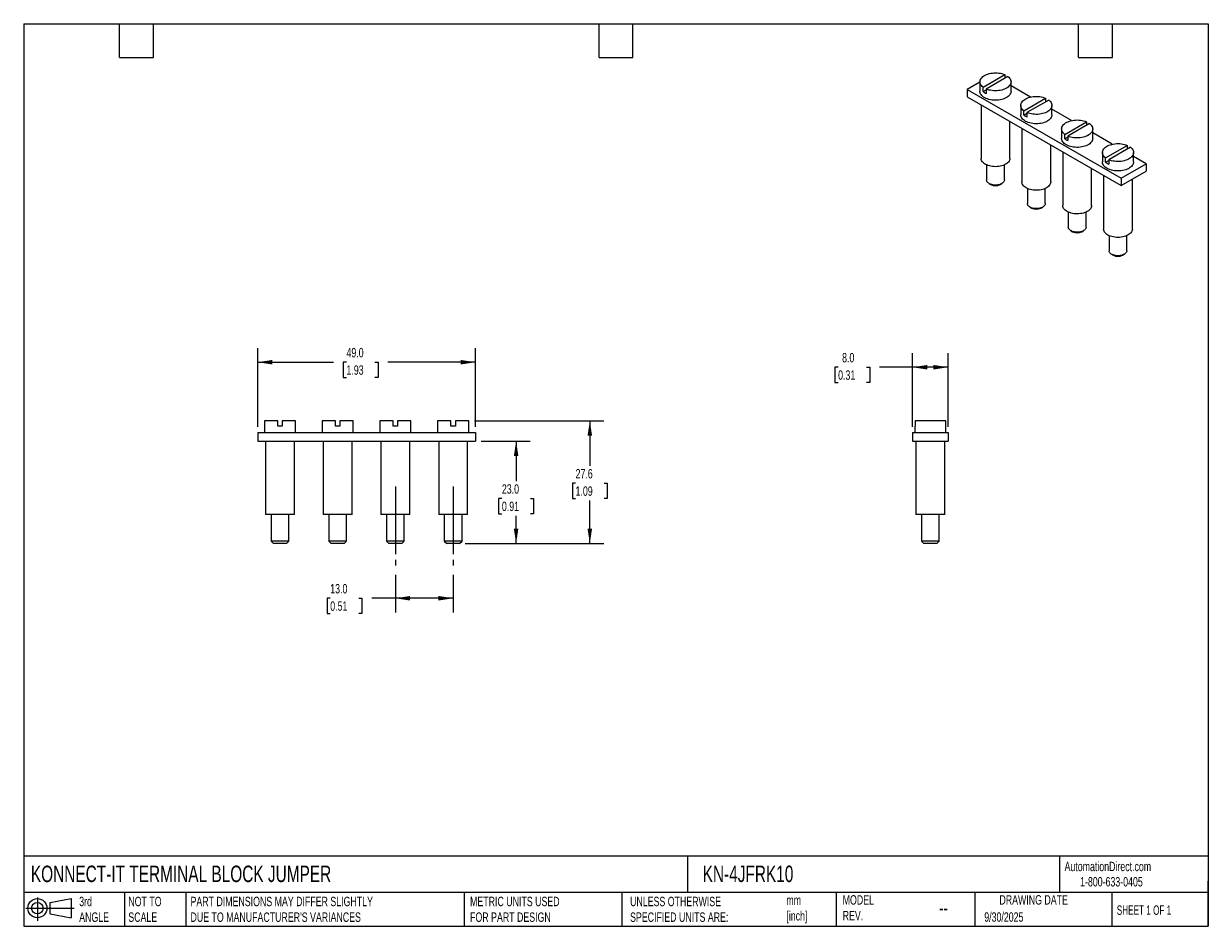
# Model space of a CAD drawing. Header units: millimetres. Extents: x 6 to 273, y 6 to 210.
import ezdxf

# ---------------------------------------------------------------- set-up
doc = ezdxf.new("R2010")
doc.units = ezdxf.units.MM
doc.linetypes.add('SLD-Center', pattern=[19.05, 15.24, -1.27, 1.27, -1.27])
doc.linetypes.add('SLD-Solid', pattern=[0])
doc.layers.add('CENTER', color=40, linetype='SLD-Center')
doc.layers.add('SLD-DEFPOINTS', color=7, linetype='Continuous')
doc.layers.add('DIMENSIONS', color=140, linetype='SLD-Solid', lineweight=25)
doc.layers.add('TEXT', color=140, linetype='SLD-Solid', lineweight=25)
doc.styles.add('SLDTEXTSTYLE0', font='TXT', dxfattribs={"width": 0.7})
doc.styles.add('SLDTEXTSTYLE1', font='TXT', dxfattribs={"width": 0.65})
doc.dimstyles.new('SLDDIMSTYLE0', dxfattribs={"dimtxt": 2.158008, "dimasz": 3.302, "dimexe": 0, "dimexo": 0.0625, "dimgap": 0.539502, "dimtad": 0, "dimtih": 1, "dimtoh": 1, "dimdec": 1, "dimrnd": 1e-09, "dimzin": 4, "dimdsep": 46, "dimtxsty": 'SLDTEXTSTYLE0', "dimsah": 1, "dimcen": 0.09, "dimadec": 0, "dimazin": 1, "dimtfac": 1, "dimtdec": 1, "dimtofl": 0, "dimtmove": 0, "dimatfit": 3, "dimfxl": 0, "dimfrac": 2, "dimtolj": 1, "dimtzin": 12, "dimarcsym": 0})
doc.dimstyles.new('SLDDIMSTYLE1', dxfattribs={"dimtxt": 2.158008, "dimasz": 3.302, "dimexe": 0, "dimexo": 0.0625, "dimgap": 0.539502, "dimtad": 0, "dimtih": 1, "dimtoh": 1, "dimdec": 1, "dimrnd": 1e-09, "dimzin": 12, "dimdsep": 46, "dimtxsty": 'SLDTEXTSTYLE0', "dimsah": 1, "dimcen": 0.09, "dimadec": 0, "dimazin": 3, "dimtfac": 1, "dimtdec": 1, "dimtofl": 0, "dimtmove": 0, "dimatfit": 3, "dimfxl": 0, "dimfrac": 2, "dimtolj": 1, "dimtzin": 12, "dimarcsym": 0})

# ---------------------------------------------------------------- blocks, each defined once
blk = doc.blocks.new('Block11')
at = {"color": 7, "linetype": 'SLD-Solid', "lineweight": 18}
for p, q in [((0, 2.88), (10.87, 2.88)), ((2.59, 5.31), (2.59, 0)), ((5.48, 4.17), (10.18, 5.03)), ((5.48, 1.6), (5.48, 4.17)), ((10.18, 5.03), (10.18, 0.73)), ((5.48, 1.6), (10.18, 0.73))]:
    blk.add_line(p, q, dxfattribs=at)
for radius in [2.15, 1.29]:
    blk.add_circle((2.59, 2.88), radius, dxfattribs=at)
blk = doc.blocks.new('Block12')
at = {"layer": 'SLD-DEFPOINTS'}
blk.add_blockref('Block11', (0, 0), dxfattribs=at)
blk = doc.blocks.new('_D')
at = {"layer": 'DIMENSIONS'}
for p, q in [((59.04, 118.81), (59.04, 136.51)), ((108.04, 118.81), (108.04, 136.51)), ((59.04, 133.34), (76.1, 133.34)), ((79.02, 133.34), (78.3, 133.34)), ((78.3, 133.34), (78.3, 129.91)), ((85.44, 133.34), (86.16, 133.34)), ((86.16, 133.34), (86.16, 129.91)), ((108.04, 133.34), (88.36, 133.34)), ((78.3, 129.91), (79.02, 129.91)), ((86.16, 129.91), (85.44, 129.91))]:
    blk.add_line(p, q, dxfattribs=at)
for points in [[(59.04, 133.34), (62.34, 132.83), (62.34, 133.85)], [(108.04, 133.34), (104.73, 133.85), (104.73, 132.83)]]:
    blk.add_solid(points, dxfattribs=at)
at = {"layer": 'DIMENSIONS', "char_height": 2.117, "attachment_point": 1, "style": 'SLDTEXTSTYLE0'}
for s, insert in [('49.0', (79.02, 136.55)), ('1.93', (79.02, 132.64))]:
    blk.add_mtext(s, dxfattribs=dict(at, insert=insert))
blk = doc.blocks.new('_D_1')
at = {"layer": 'DIMENSIONS'}
for p, q in [((109.31, 115.54), (120.39, 115.54)), ((117.21, 115.54), (117.21, 106.56)), ((114.01, 102.65), (113.28, 102.65)), ((113.28, 102.65), (113.28, 99.22)), ((120.42, 102.65), (121.14, 102.65)), ((121.14, 102.65), (121.14, 99.22)), ((113.28, 99.22), (114.01, 99.22)), ((117.21, 92.54), (117.21, 98.73)), ((121.14, 99.22), (120.42, 99.22)), ((105.76, 92.54), (120.39, 92.54))]:
    blk.add_line(p, q, dxfattribs=at)
for points in [[(117.21, 115.54), (116.71, 112.24), (117.72, 112.24)], [(117.21, 92.54), (117.72, 95.84), (116.71, 95.84)]]:
    blk.add_solid(points, dxfattribs=at)
at = {"layer": 'DIMENSIONS', "char_height": 2.117, "attachment_point": 1, "style": 'SLDTEXTSTYLE0'}
for s, insert in [('23.0', (114.01, 105.86)), ('0.91', (114.01, 101.95))]:
    blk.add_mtext(s, dxfattribs=dict(at, insert=insert))
blk = doc.blocks.new('_D_2')
at = {"layer": 'DIMENSIONS'}
for p, q in [((107.81, 120.14), (136.98, 120.14)), ((133.8, 120.14), (133.8, 110.01)), ((130.6, 106.09), (129.87, 106.09)), ((129.87, 106.09), (129.87, 102.66)), ((137.01, 106.09), (137.74, 106.09)), ((137.74, 106.09), (137.74, 102.66)), ((129.87, 102.66), (130.6, 102.66)), ((133.8, 92.54), (133.8, 102.18)), ((137.74, 102.66), (137.01, 102.66)), ((105.76, 92.54), (136.98, 92.54))]:
    blk.add_line(p, q, dxfattribs=at)
for points in [[(133.8, 120.14), (133.3, 116.84), (134.31, 116.84)], [(133.8, 92.54), (134.31, 95.84), (133.3, 95.84)]]:
    blk.add_solid(points, dxfattribs=at)
at = {"layer": 'DIMENSIONS', "char_height": 2.117, "attachment_point": 1, "style": 'SLDTEXTSTYLE0'}
for s, insert in [('27.6', (130.6, 109.3)), ('1.09', (130.6, 105.39))]:
    blk.add_mtext(s, dxfattribs=dict(at, insert=insert))
blk = doc.blocks.new('_D_3')
at = {"layer": 'DIMENSIONS'}
for p, q in [((90.04, 85.47), (90.04, 77.02)), ((103.04, 85.47), (103.04, 77.02)), ((75.37, 80.2), (74.65, 80.2)), ((74.65, 80.2), (74.65, 76.77)), ((81.78, 80.2), (82.51, 80.2)), ((82.51, 80.2), (82.51, 76.77)), ((90.04, 80.2), (84.71, 80.2)), ((103.04, 80.2), (90.04, 80.2)), ((74.65, 76.77), (75.37, 76.77)), ((82.51, 76.77), (81.78, 76.77))]:
    blk.add_line(p, q, dxfattribs=at)
for points in [[(90.04, 80.2), (93.34, 79.69), (93.34, 80.71)], [(103.04, 80.2), (99.73, 80.71), (99.73, 79.69)]]:
    blk.add_solid(points, dxfattribs=at)
at = {"layer": 'DIMENSIONS', "char_height": 2.117, "attachment_point": 1, "style": 'SLDTEXTSTYLE0'}
for s, insert in [('13.0', (75.37, 83.41)), ('0.51', (75.37, 79.5))]:
    blk.add_mtext(s, dxfattribs=dict(at, insert=insert))
blk = doc.blocks.new('_D_4')
at = {"layer": 'DIMENSIONS'}
for p, q in [((206.48, 118.81), (206.48, 135.38)), ((214.48, 118.81), (214.48, 135.38)), ((189.71, 132.21), (188.98, 132.21)), ((188.98, 132.21), (188.98, 128.78)), ((196.12, 132.21), (196.84, 132.21)), ((196.84, 132.21), (196.84, 128.78)), ((206.48, 132.21), (199.04, 132.21)), ((214.48, 132.21), (206.48, 132.21)), ((188.98, 128.78), (189.71, 128.78)), ((196.84, 128.78), (196.12, 128.78))]:
    blk.add_line(p, q, dxfattribs=at)
for points in [[(206.48, 132.21), (209.79, 131.7), (209.79, 132.72)], [(214.48, 132.21), (211.18, 132.72), (211.18, 131.7)]]:
    blk.add_solid(points, dxfattribs=at)
at = {"layer": 'DIMENSIONS', "char_height": 2.117, "attachment_point": 1, "style": 'SLDTEXTSTYLE0'}
for s, insert in [('8.0', (190.6, 135.42)), ('0.31', (189.71, 131.51))]:
    blk.add_mtext(s, dxfattribs=dict(at, insert=insert))

msp = doc.modelspace()

# ---------------------------------------------------------------- linework, layer by layer
for p, q in [((222.33, 195.25), (227.23, 198.08)), ((227.94, 197.67), (223.04, 194.84)), ((227.23, 198.08), (227.23, 197.26)), ((221.63, 196.4), (218.77, 194.75)), ((218.77, 194.75), (218.77, 193.11)), ((218.77, 194.75), (253.42, 174.74)), ((221.63, 196.46), (221.63, 194.34)), ((222.33, 194.27), (222.33, 195.25)), ((223.04, 194.84), (223.04, 193.86)), ((228.63, 194.34), (228.63, 196.46)), ((233.05, 193.03), (228.63, 195.58)), ((218.77, 193.11), (253.42, 173.11)), ((222.33, 194.27), (223.04, 194.68)), ((231.52, 189.94), (236.42, 192.77)), ((237.13, 192.36), (232.23, 189.54)), ((236.42, 192.77), (236.42, 191.96)), ((221.88, 191.31), (221.88, 179.23)), ((230.83, 191.15), (230.83, 189.03)), ((231.52, 188.96), (231.52, 189.94)), ((231.52, 188.96), (232.23, 189.37)), ((232.23, 189.54), (232.23, 188.56)), ((237.83, 189.03), (237.83, 191.15)), ((242.24, 187.73), (237.83, 190.28)), ((228.38, 179.23), (228.38, 187.56)), ((240.72, 184.64), (245.62, 187.47)), ((246.32, 187.06), (241.42, 184.23)), ((245.62, 187.47), (245.62, 186.65)), ((231.08, 186.01), (231.08, 173.92)), ((240.02, 185.85), (240.02, 183.72)), ((240.72, 183.66), (240.72, 184.64)), ((240.72, 183.66), (241.42, 184.07)), ((241.42, 184.23), (241.42, 183.25)), ((247.02, 183.72), (247.02, 185.85)), ((251.43, 182.42), (247.02, 184.97)), ((237.58, 173.92), (237.58, 182.26)), ((249.91, 179.33), (254.81, 182.16)), ((255.52, 181.75), (250.62, 178.92)), ((254.81, 182.16), (254.81, 181.34)), ((240.27, 180.7), (240.27, 168.62)), ((249.21, 180.54), (249.21, 178.42)), ((249.91, 178.35), (249.91, 179.33)), ((249.91, 178.35), (250.62, 178.76)), ((250.62, 178.92), (250.62, 177.94)), ((256.21, 178.42), (256.21, 180.54)), ((259.08, 178.01), (256.21, 179.66)), ((223.13, 177.75), (223.13, 174.37)), ((227.13, 174.37), (227.13, 177.75)), ((246.77, 168.62), (246.77, 176.95)), ((253.42, 174.74), (259.08, 178.01)), ((253.42, 173.11), (259.08, 176.38)), ((259.08, 178.01), (259.08, 176.38)), ((223.72, 173.56), (224.11, 173.33)), ((226.16, 173.33), (226.55, 173.56)), ((249.46, 175.39), (249.46, 163.31)), ((253.42, 174.74), (253.42, 173.11)), ((255.96, 163.31), (255.96, 174.58)), ((232.33, 172.45), (232.33, 169.07)), ((236.33, 169.07), (236.33, 172.45)), ((232.91, 168.25), (233.3, 168.03)), ((235.35, 168.03), (235.74, 168.25)), ((241.52, 167.14), (241.52, 163.76)), ((245.52, 163.76), (245.52, 167.14)), ((242.11, 162.94), (242.49, 162.72)), ((244.55, 162.72), (244.93, 162.94)), ((250.71, 161.83), (250.71, 158.45)), ((254.71, 158.45), (254.71, 161.83)), ((251.3, 157.64), (251.69, 157.41)), ((253.74, 157.41), (254.13, 157.64)), ((60.54, 120.14), (60.54, 117.54)), ((63.54, 120.14), (60.54, 120.14)), ((63.54, 118.94), (63.54, 120.14)), ((64.54, 120.14), (64.54, 118.94)), ((67.54, 120.14), (64.54, 120.14)), ((67.54, 117.54), (67.54, 120.14)), ((73.54, 120.14), (73.54, 117.54)), ((76.54, 120.14), (73.54, 120.14)), ((76.54, 118.94), (76.54, 120.14)), ((77.54, 120.14), (77.54, 118.94)), ((80.54, 120.14), (77.54, 120.14)), ((80.54, 117.54), (80.54, 120.14)), ((86.54, 120.14), (86.54, 117.54)), ((89.54, 120.14), (86.54, 120.14)), ((89.54, 118.94), (89.54, 120.14)), ((90.54, 120.14), (90.54, 118.94)), ((93.54, 120.14), (90.54, 120.14)), ((93.54, 117.54), (93.54, 120.14)), ((99.54, 120.14), (99.54, 117.54)), ((102.54, 120.14), (99.54, 120.14)), ((102.54, 118.94), (102.54, 120.14)), ((103.54, 120.14), (103.54, 118.94)), ((106.54, 120.14), (103.54, 120.14)), ((106.54, 117.54), (106.54, 120.14)), ((207.02, 120.14), (207.02, 118.94)), ((213.95, 120.14), (207.02, 120.14)), ((213.95, 118.94), (213.95, 120.14)), ((59.04, 117.54), (59.04, 115.54)), ((59.04, 117.54), (108.04, 117.54)), ((64.54, 118.94), (63.54, 118.94)), ((77.54, 118.94), (76.54, 118.94)), ((90.54, 118.94), (89.54, 118.94)), ((103.54, 118.94), (102.54, 118.94)), ((108.04, 117.54), (108.04, 115.54)), ((206.48, 117.54), (214.48, 117.54)), ((206.48, 117.54), (206.48, 115.54)), ((206.98, 118.94), (206.98, 117.54)), ((207.02, 118.94), (206.98, 118.94)), ((213.98, 118.94), (213.95, 118.94)), ((213.98, 117.54), (213.98, 118.94)), ((214.48, 117.54), (214.48, 115.54)), ((59.04, 115.54), (108.04, 115.54)), ((60.79, 115.54), (60.79, 99.04)), ((67.29, 99.04), (67.29, 115.54)), ((73.79, 115.54), (73.79, 99.04)), ((80.29, 99.04), (80.29, 115.54)), ((86.79, 115.54), (86.79, 99.04)), ((93.29, 99.04), (93.29, 115.54)), ((99.79, 115.54), (99.79, 99.04)), ((106.29, 99.04), (106.29, 115.54)), ((206.48, 115.54), (214.48, 115.54)), ((207.23, 115.54), (207.23, 99.04)), ((213.73, 99.04), (213.73, 115.54)), ((60.79, 99.04), (60.79, 99.04)), ((67.29, 99.04), (60.79, 99.04)), ((62.04, 99.04), (62.04, 93.09)), ((66.04, 93.09), (66.04, 99.04)), ((73.79, 99.04), (73.79, 99.04)), ((80.29, 99.04), (73.79, 99.04)), ((75.04, 99.04), (75.04, 93.09)), ((79.04, 93.09), (79.04, 99.04)), ((86.79, 99.04), (86.79, 99.04)), ((93.29, 99.04), (86.79, 99.04)), ((88.04, 99.04), (88.04, 93.09)), ((92.04, 93.09), (92.04, 99.04)), ((99.79, 99.04), (99.79, 99.04)), ((106.29, 99.04), (99.79, 99.04)), ((101.04, 99.04), (101.04, 93.09)), ((105.04, 93.09), (105.04, 99.04)), ((213.73, 99.04), (207.23, 99.04)), ((208.48, 99.04), (208.48, 93.09)), ((212.48, 93.09), (212.48, 99.04)), ((62.04, 93.09), (62.59, 92.54)), ((66.04, 93.09), (62.04, 93.09)), ((65.49, 92.54), (62.59, 92.54)), ((65.49, 92.54), (66.04, 93.09)), ((75.04, 93.09), (75.59, 92.54)), ((79.04, 93.09), (75.04, 93.09)), ((78.49, 92.54), (75.59, 92.54)), ((78.49, 92.54), (79.04, 93.09)), ((88.04, 93.09), (88.59, 92.54)), ((92.04, 93.09), (88.04, 93.09)), ((91.49, 92.54), (88.59, 92.54)), ((91.49, 92.54), (92.04, 93.09)), ((101.04, 93.09), (101.59, 92.54)), ((105.04, 93.09), (101.04, 93.09)), ((104.49, 92.54), (101.59, 92.54)), ((104.49, 92.54), (105.04, 93.09)), ((208.48, 93.09), (209.03, 92.54)), ((212.48, 93.09), (208.48, 93.09)), ((211.93, 92.54), (209.03, 92.54)), ((211.93, 92.54), (212.48, 93.09))]:
    msp.add_line(p, q)
at = {"flags": 128}
for points in [[(222.33, 195.25), (222.13, 195.43), (221.95, 195.62), (221.82, 195.82), (221.72, 196.02), (221.66, 196.23), (221.64, 196.44), (221.65, 196.66), (221.71, 196.87), (221.8, 197.08), (221.93, 197.28), (222.1, 197.47), (222.3, 197.65), (222.53, 197.81), (222.79, 197.96), (223.08, 198.1), (223.39, 198.21), (223.72, 198.31), (224.07, 198.38), (224.43, 198.44), (224.79, 198.47), (225.16, 198.48), (225.53, 198.47), (225.9, 198.43), (226.25, 198.38), (226.6, 198.3), (226.92, 198.2), (227.23, 198.08)], [(227.94, 197.67), (228.14, 197.49), (228.32, 197.3), (228.45, 197.11), (228.55, 196.9), (228.61, 196.69), (228.63, 196.48), (228.62, 196.26), (228.56, 196.05), (228.47, 195.84), (228.34, 195.65), (228.17, 195.45), (227.97, 195.28), (227.74, 195.11), (227.48, 194.96), (227.19, 194.82), (226.88, 194.71), (226.55, 194.61), (226.2, 194.54), (225.84, 194.48), (225.48, 194.45), (225.11, 194.44), (224.74, 194.45), (224.37, 194.49), (224.02, 194.55), (223.67, 194.62), (223.35, 194.72), (223.04, 194.84)], [(228.63, 194.34), (228.62, 194.15), (228.57, 193.94), (228.47, 193.73), (228.34, 193.53), (228.17, 193.33), (227.97, 193.15), (227.74, 192.99), (227.47, 192.83), (227.18, 192.7), (226.87, 192.58), (226.54, 192.49), (226.19, 192.41), (225.83, 192.36), (225.46, 192.33), (225.09, 192.32), (224.72, 192.33), (224.35, 192.37), (223.99, 192.43), (223.65, 192.51), (223.32, 192.61), (223.01, 192.73), (222.73, 192.87), (222.47, 193.03), (222.24, 193.2), (222.05, 193.38), (221.89, 193.58), (221.77, 193.78), (221.69, 193.99), (221.64, 194.2), (221.63, 194.34)], [(231.52, 189.94), (231.32, 190.12), (231.15, 190.31), (231.01, 190.51), (230.91, 190.71), (230.85, 190.93), (230.83, 191.14), (230.84, 191.35), (230.9, 191.56), (230.99, 191.77), (231.12, 191.97), (231.29, 192.16), (231.49, 192.34), (231.73, 192.5), (231.99, 192.66), (232.27, 192.79), (232.59, 192.91), (232.92, 193), (233.26, 193.08), (233.62, 193.13), (233.98, 193.16), (234.35, 193.17), (234.72, 193.16), (235.09, 193.13), (235.44, 193.07), (235.79, 192.99), (236.12, 192.89), (236.42, 192.77)], [(237.13, 192.36), (237.34, 192.19), (237.51, 192), (237.64, 191.8), (237.74, 191.59), (237.8, 191.38), (237.83, 191.17), (237.81, 190.96), (237.75, 190.74), (237.66, 190.54), (237.53, 190.34), (237.36, 190.15), (237.16, 189.97), (236.93, 189.8), (236.67, 189.65), (236.38, 189.52), (236.07, 189.4), (235.74, 189.3), (235.39, 189.23), (235.04, 189.17), (234.67, 189.14), (234.3, 189.13), (233.93, 189.15), (233.57, 189.18), (233.21, 189.24), (232.87, 189.32), (232.54, 189.42), (232.23, 189.54)], [(237.83, 189.03), (237.81, 188.84), (237.76, 188.63), (237.66, 188.42), (237.53, 188.22), (237.37, 188.03), (237.16, 187.85), (236.93, 187.68), (236.67, 187.53), (236.38, 187.39), (236.06, 187.28), (235.73, 187.18), (235.38, 187.1), (235.02, 187.05), (234.65, 187.02), (234.28, 187.01), (233.91, 187.02), (233.54, 187.06), (233.18, 187.12), (232.84, 187.2), (232.51, 187.3), (232.2, 187.42), (231.92, 187.56), (231.66, 187.72), (231.44, 187.89), (231.24, 188.08), (231.08, 188.27), (230.96, 188.47), (230.88, 188.68), (230.84, 188.9), (230.83, 189.03)], [(240.72, 184.64), (240.51, 184.81), (240.34, 185), (240.2, 185.2), (240.1, 185.41), (240.04, 185.62), (240.02, 185.83), (240.04, 186.04), (240.09, 186.26), (240.19, 186.46), (240.32, 186.66), (240.48, 186.85), (240.68, 187.03), (240.92, 187.2), (241.18, 187.35), (241.47, 187.48), (241.78, 187.6), (242.11, 187.7), (242.45, 187.77), (242.81, 187.83), (243.18, 187.86), (243.55, 187.87), (243.92, 187.85), (244.28, 187.82), (244.64, 187.76), (244.98, 187.68), (245.31, 187.58), (245.62, 187.47)], [(246.32, 187.06), (246.53, 186.88), (246.7, 186.69), (246.84, 186.49), (246.94, 186.29), (247, 186.08), (247.02, 185.86), (247, 185.65), (246.95, 185.44), (246.85, 185.23), (246.72, 185.03), (246.56, 184.84), (246.35, 184.66), (246.12, 184.5), (245.86, 184.34), (245.57, 184.21), (245.26, 184.09), (244.93, 184), (244.59, 183.92), (244.23, 183.87), (243.86, 183.84), (243.49, 183.83), (243.12, 183.84), (242.76, 183.87), (242.4, 183.93), (242.06, 184.01), (241.73, 184.11), (241.42, 184.23)], [(247.02, 183.72), (247, 183.54), (246.95, 183.32), (246.86, 183.12), (246.73, 182.91), (246.56, 182.72), (246.36, 182.54), (246.12, 182.37), (245.86, 182.22), (245.57, 182.09), (245.26, 181.97), (244.92, 181.87), (244.57, 181.8), (244.21, 181.74), (243.85, 181.71), (243.47, 181.7), (243.1, 181.72), (242.73, 181.76), (242.38, 181.81), (242.03, 181.9), (241.7, 182), (241.4, 182.12), (241.11, 182.26), (240.86, 182.41), (240.63, 182.58), (240.44, 182.77), (240.28, 182.96), (240.16, 183.17), (240.07, 183.38), (240.03, 183.59), (240.02, 183.72)], [(249.91, 179.33), (249.7, 179.51), (249.53, 179.7), (249.4, 179.9), (249.3, 180.1), (249.23, 180.31), (249.21, 180.52), (249.23, 180.74), (249.28, 180.95), (249.38, 181.16), (249.51, 181.36), (249.68, 181.55), (249.88, 181.73), (250.11, 181.89), (250.37, 182.04), (250.66, 182.18), (250.97, 182.29), (251.3, 182.39), (251.65, 182.46), (252, 182.52), (252.37, 182.55), (252.74, 182.56), (253.11, 182.55), (253.47, 182.51), (253.83, 182.46), (254.17, 182.38), (254.5, 182.28), (254.81, 182.16)], [(255.52, 181.75), (255.72, 181.57), (255.89, 181.38), (256.03, 181.19), (256.13, 180.98), (256.19, 180.77), (256.21, 180.56), (256.2, 180.34), (256.14, 180.13), (256.05, 179.92), (255.91, 179.73), (255.75, 179.53), (255.55, 179.36), (255.31, 179.19), (255.05, 179.04), (254.76, 178.9), (254.45, 178.79), (254.12, 178.69), (253.78, 178.62), (253.42, 178.56), (253.05, 178.53), (252.69, 178.52), (252.32, 178.53), (251.95, 178.57), (251.6, 178.63), (251.25, 178.7), (250.92, 178.8), (250.62, 178.92)], [(228.38, 179.23), (228.38, 179.19), (228.36, 178.99), (228.29, 178.78), (228.19, 178.58), (228.04, 178.39), (227.87, 178.22), (227.66, 178.05), (227.42, 177.89), (227.15, 177.76), (226.85, 177.64), (226.54, 177.54), (226.21, 177.46), (225.87, 177.4), (225.51, 177.37), (225.16, 177.36), (224.8, 177.37), (224.44, 177.4), (224.1, 177.45), (223.77, 177.53), (223.45, 177.63), (223.16, 177.74), (222.88, 177.88), (222.64, 178.03), (222.43, 178.2), (222.24, 178.37), (222.1, 178.56), (221.99, 178.76), (221.92, 178.96), (221.89, 179.17), (221.88, 179.23)], [(256.21, 178.42), (256.2, 178.23), (256.14, 178.02), (256.05, 177.81), (255.92, 177.61), (255.75, 177.41), (255.55, 177.23), (255.32, 177.07), (255.05, 176.91), (254.76, 176.78), (254.45, 176.66), (254.12, 176.57), (253.77, 176.49), (253.41, 176.44), (253.04, 176.41), (252.67, 176.4), (252.29, 176.41), (251.93, 176.45), (251.57, 176.51), (251.22, 176.59), (250.9, 176.69), (250.59, 176.81), (250.3, 176.95), (250.05, 177.11), (249.82, 177.28), (249.63, 177.46), (249.47, 177.66), (249.35, 177.86), (249.26, 178.07), (249.22, 178.28), (249.21, 178.42)], [(227.13, 174.37), (227.13, 174.31), (227.1, 174.15), (227.03, 174), (226.92, 173.85), (226.77, 173.71), (226.6, 173.59), (226.39, 173.48), (226.16, 173.38), (225.92, 173.31), (225.65, 173.26), (225.38, 173.23), (225.1, 173.22), (224.82, 173.23), (224.55, 173.27), (224.29, 173.33), (224.05, 173.4), (223.82, 173.5), (223.63, 173.62), (223.46, 173.74), (223.32, 173.88), (223.22, 174.04), (223.16, 174.19), (223.14, 174.35), (223.13, 174.37)], [(237.58, 173.92), (237.58, 173.89), (237.55, 173.68), (237.48, 173.48), (237.38, 173.28), (237.24, 173.09), (237.06, 172.91), (236.85, 172.74), (236.61, 172.59), (236.34, 172.45), (236.05, 172.33), (235.73, 172.23), (235.4, 172.15), (235.06, 172.1), (234.71, 172.06), (234.35, 172.05), (233.99, 172.06), (233.64, 172.09), (233.29, 172.15), (232.96, 172.22), (232.64, 172.32), (232.35, 172.44), (232.08, 172.57), (231.83, 172.72), (231.62, 172.89), (231.44, 173.07), (231.29, 173.26), (231.18, 173.45), (231.11, 173.65), (231.08, 173.86), (231.08, 173.92)], [(236.33, 169.07), (236.32, 169.01), (236.29, 168.85), (236.22, 168.69), (236.11, 168.54), (235.97, 168.4), (235.79, 168.28), (235.59, 168.17), (235.36, 168.08), (235.11, 168), (234.84, 167.95), (234.57, 167.92), (234.29, 167.91), (234.01, 167.93), (233.74, 167.96), (233.48, 168.02), (233.24, 168.1), (233.02, 168.19), (232.82, 168.31), (232.65, 168.44), (232.51, 168.58), (232.41, 168.73), (232.35, 168.89), (232.33, 169.05), (232.33, 169.07)], [(246.77, 168.62), (246.77, 168.58), (246.74, 168.37), (246.68, 168.17), (246.57, 167.97), (246.43, 167.78), (246.25, 167.6), (246.04, 167.43), (245.8, 167.28), (245.53, 167.14), (245.24, 167.03), (244.93, 166.93), (244.59, 166.85), (244.25, 166.79), (243.9, 166.75), (243.54, 166.74), (243.18, 166.75), (242.83, 166.78), (242.48, 166.84), (242.15, 166.92), (241.84, 167.01), (241.54, 167.13), (241.27, 167.26), (241.02, 167.42), (240.81, 167.58), (240.63, 167.76), (240.48, 167.95), (240.37, 168.15), (240.3, 168.35), (240.27, 168.55), (240.27, 168.62)], [(245.52, 163.76), (245.52, 163.7), (245.48, 163.54), (245.41, 163.38), (245.3, 163.24), (245.16, 163.1), (244.98, 162.97), (244.78, 162.86), (244.55, 162.77), (244.3, 162.7), (244.04, 162.64), (243.76, 162.61), (243.48, 162.61), (243.21, 162.62), (242.93, 162.66), (242.67, 162.71), (242.43, 162.79), (242.21, 162.89), (242.01, 163), (241.84, 163.13), (241.71, 163.27), (241.61, 163.42), (241.54, 163.58), (241.52, 163.74), (241.52, 163.76)], [(255.96, 163.31), (255.96, 163.27), (255.93, 163.07), (255.87, 162.86), (255.76, 162.66), (255.62, 162.48), (255.44, 162.3), (255.23, 162.13), (254.99, 161.98), (254.72, 161.84), (254.43, 161.72), (254.12, 161.62), (253.79, 161.54), (253.44, 161.48), (253.09, 161.45), (252.73, 161.44), (252.38, 161.45), (252.02, 161.48), (251.68, 161.53), (251.34, 161.61), (251.03, 161.71), (250.73, 161.82), (250.46, 161.96), (250.22, 162.11), (250, 162.28), (249.82, 162.45), (249.68, 162.64), (249.57, 162.84), (249.5, 163.04), (249.46, 163.25), (249.46, 163.31)], [(254.71, 158.45), (254.71, 158.39), (254.68, 158.23), (254.6, 158.08), (254.49, 157.93), (254.35, 157.79), (254.17, 157.67), (253.97, 157.56), (253.74, 157.46), (253.49, 157.39), (253.23, 157.34), (252.96, 157.31), (252.68, 157.3), (252.4, 157.31), (252.13, 157.35), (251.87, 157.41), (251.62, 157.48), (251.4, 157.58), (251.2, 157.7), (251.03, 157.82), (250.9, 157.96), (250.8, 158.12), (250.74, 158.27), (250.71, 158.43), (250.71, 158.45)]]:
    msp.add_lwpolyline(points, dxfattribs=at)
for centre, radius, start, end in [((224.32, 196.89), 3.29, 232.8781, 247.1273), ((233.51, 191.59), 3.29, 232.8781, 247.1273), ((242.7, 186.28), 3.29, 232.8781, 247.1273), ((251.9, 180.98), 3.29, 232.8781, 247.1273), ((225.13, 175.28), 2.2, 242.2359, 297.7641), ((234.33, 169.97), 2.2, 242.2359, 297.7641), ((243.52, 164.67), 2.2, 242.2359, 297.7641), ((252.71, 159.36), 2.2, 242.2359, 297.7641)]:
    msp.add_arc(centre, radius, start, end)
at = {"layer": 'CENTER'}
for p, q in [((90.04, 105.39), (90.04, 86.74)), ((103.04, 105.39), (103.04, 86.74))]:
    msp.add_line(p, q, dxfattribs=at)
at = {"layer": 'TEXT'}
for p, q in [((6.35, 209.55), (273.05, 209.55)), ((6.35, 209.55), (6.35, 6.35)), ((27.94, 201.93), (27.94, 209.55)), ((35.56, 201.93), (35.56, 209.55)), ((135.89, 201.93), (135.89, 209.55)), ((143.51, 201.93), (143.51, 209.55)), ((243.84, 201.93), (243.84, 209.55)), ((251.46, 201.93), (251.46, 209.55)), ((273.05, 209.55), (273.05, 6.35)), ((27.94, 201.93), (35.56, 201.93)), ((135.89, 201.93), (143.51, 201.93)), ((243.84, 201.93), (251.46, 201.93)), ((273.05, 22.13), (6.35, 22.13)), ((155.76, 22.13), (155.76, 13.97)), ((239.58, 22.13), (239.58, 13.97)), ((273.05, 6.35), (273.05, 16.51)), ((273.05, 13.97), (6.35, 13.97)), ((29.04, 13.97), (29.04, 6.35)), ((42.84, 13.97), (42.84, 6.35)), ((105.48, 13.97), (105.48, 6.35)), ((141, 13.97), (141, 6.35)), ((189.3, 13.97), (189.3, 6.35)), ((220.47, 13.97), (220.47, 6.35)), ((251.35, 13.97), (251.35, 6.35)), ((6.35, 6.35), (273.05, 6.35))]:
    msp.add_line(p, q, dxfattribs=at)

# ---------------------------------------------------------------- block references
at = {"layer": 'SLD-DEFPOINTS'}
msp.add_blockref('Block12', (6.84, 7.55), dxfattribs=at)

# ---------------------------------------------------------------- texts
at = {"layer": 'TEXT'}
for s, insert, char_height, attachment_point, style in [('KONNECT-IT TERMINAL BLOCK JUMPER', (7.97, 20.01), 3.7042, 1, 'SLDTEXTSTYLE0'), ('KN-4JFRK10', (159.21, 20.01), 3.704, 1, 'SLDTEXTSTYLE0'), ('AutomationDirect.com', (240.69, 20.88), 2.1167, 1, 'SLDTEXTSTYLE0'), ('1-800-633-0405', (244.19, 17.44), 2.1167, 1, 'SLDTEXTSTYLE0'), ('MODEL ^JREV.', (190.73, 13.36), 2.1167, 1, 'SLDTEXTSTYLE0'), ('DRAWING DATE', (233.73, 13.36), 2.1167, 2, 'SLDTEXTSTYLE0'), ('3rd^JANGLE', (18.85, 13), 2.117, 1, 'SLDTEXTSTYLE0'), ('NOT TO^JSCALE', (29.91, 13), 2.1167, 1, 'SLDTEXTSTYLE0'), ("PART DIMENSIONS MAY DIFFER SLIGHTLY ^JDUE TO MANUFACTURER'S VARIANCES", (43.91, 13), 2.1167, 1, 'SLDTEXTSTYLE0'), ('METRIC UNITS USED ^JFOR PART DESIGN', (106.85, 13), 2.1167, 1, 'SLDTEXTSTYLE0'), ('UNLESS OTHERWISE ^JSPECIFIED UNITS ARE:', (142.87, 13), 2.1167, 1, 'SLDTEXTSTYLE0'), ('mm^J[inch]', (178.06, 13.3), 2.117, 1, 'SLDTEXTSTYLE0'), ('SHEET 1 OF 1', (252.44, 11.05), 2.1167, 1, 'SLDTEXTSTYLE1'), ('--', (212.43, 12.11), 3.175, 1, 'SLDTEXTSTYLE0'), ('9/30/2025', (222.61, 9.5), 2.117, 1, 'SLDTEXTSTYLE0')]:
    msp.add_mtext(s, dxfattribs=dict(at, insert=insert, char_height=char_height, attachment_point=attachment_point, style=style))

# ---------------------------------------------------------------- dimensions: what is measured, and where the dimension line sits
at = {"layer": 'DIMENSIONS'}
for base, p1, p2, picture, middle in [((108.04, 133.34), (59.04, 117.54), (108.04, 117.54), '_D', (82.23, 133.34)), ((214.48, 132.21), (206.48, 117.54), (214.48, 117.54), '_D_4', (192.91, 132.21)), ((90.04, 80.2), (103.04, 86.74), (90.04, 86.74), '_D_3', (78.58, 80.2))]:
    dim = msp.add_linear_dim(base=base, p1=p1, p2=p2, dimstyle='SLDDIMSTYLE0', dxfattribs=at)
    dim.commit()
    dim.dimension.update_dxf_attribs({"geometry": picture, "text_midpoint": middle, "dimtype": 160})
for base, p1, dimstyle, picture, middle in [((133.8, 92.54), (106.54, 120.14), 'SLDDIMSTYLE1', '_D_2', (133.8, 106.09)), ((117.21, 92.54), (108.04, 115.54), 'SLDDIMSTYLE0', '_D_1', (117.21, 102.65))]:
    dim = msp.add_linear_dim(base=base, p1=p1, p2=(104.49, 92.54), angle=90, dimstyle=dimstyle, dxfattribs=at)
    dim.commit()
    dim.dimension.update_dxf_attribs({"geometry": picture, "text_midpoint": middle, "dimtype": 160})

doc.saveas('drawing.dxf')
